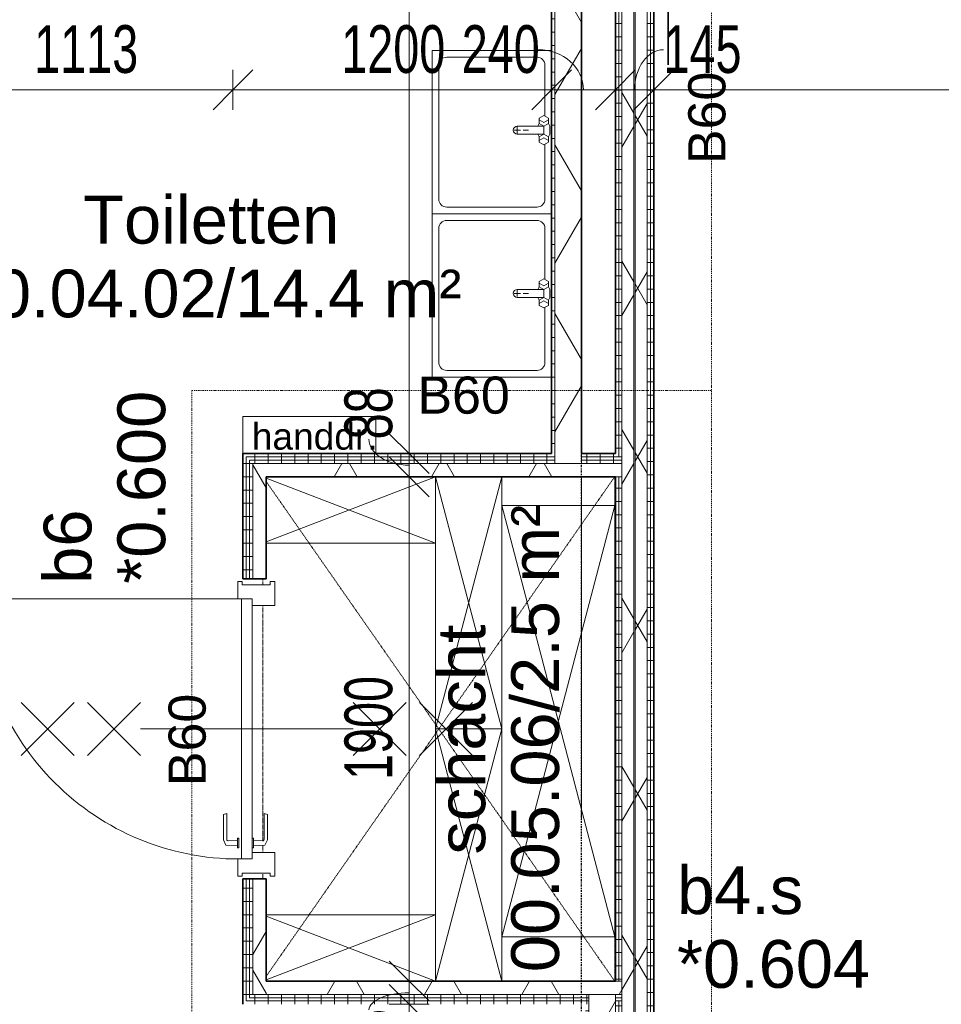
# Model space of a CAD drawing. Header units: millimetres. Extents: x -80560 to 110805, y -11020 to 52719.
# Tile 97 of 152: x 59779 to 63250, y 40800 to 44510. Entities that reach past the tile are written whole.
import ezdxf

# ---------------------------------------------------------------- set-up
doc = ezdxf.new("R2010")
doc.units = ezdxf.units.MM
for name, pattern in [('CENTER2', [20, 8, -4, 4, -4]), ('DASHDOT2', [8, 4, -2, 0, -2]), ('Overhead', [3.96875, 2.38125, -1.5875])]:
    doc.linetypes.add(name, pattern=pattern)
for name, color, linetype, lineweight in [('A-ANNO-DIMS', 211, 'Continuous', 9), ('A-ANNO-DIMS-100', 211, 'Continuous', 9), ('A-ANNO-NOTE', 131, 'Continuous', 18), ('A-AREA-IDEN', 2, 'Continuous', 9), ('A-DETL', 90, 'Continuous', 18), ('A-DETL-GENF', 92, 'Continuous', 18), ('A-DETL-THIN', 151, 'Continuous', 18), ('A-DOOR', 31, 'Continuous', 18), ('A-GLAZ', 151, 'Continuous', 18), ('A-GLAZ-IDEN', 152, 'Continuous', 18), ('A-WALL', 113, 'Continuous', 35), ('A-WALL-PATT', 111, 'Continuous', 35), ('G-ANNO-TEXT', 231, 'Continuous', 9), ('I-WALL', 2, 'Continuous', 18), ('P-SANR-FIXT', 6, 'Continuous', 18), ('S-GRID', 1, 'Continuous', 9)]:
    doc.layers.add(name, color=color, linetype=linetype, lineweight=lineweight)
doc.styles.add('Arial', font='arial.ttf', dxfattribs={"height": 180})
doc.styles.add('Arial_1', font='arial.ttf', dxfattribs={"height": 140})
doc.styles.add('Arial_2', font='arial.ttf', dxfattribs={"height": 100})
doc.styles.add('Arial_6', font='arial.ttf', dxfattribs={"width": 0.7, "height": 180})
doc.dimstyles.new('n3o_1_8', dxfattribs={"dimscale": 304.8, "dimtxt": 183.646692, "dimasz": 0.492126, "dimexe": 0.246063, "dimexo": 0.0625, "dimgap": 0.032808, "dimtad": 1, "dimdec": 0, "dimdsep": 46, "dimtxsty": 'Arial_6', "dimblk1": 'OBLIQUE', "dimblk2": 'OBLIQUE', "dimsah": 1, "dimcen": 0.09, "dimdle": 0.246063, "dimazin": 0, "dimtfac": 1, "dimtdec": 4, "dimtix": 1, "dimtmove": 0, "dimatfit": 3, "dimfxl": 0.246063, "dimfxlon": 1, "dimtvp": 1, "dimtolj": 1, "dimtzin": 0, "dimarcsym": 2})
doc.dimstyles.new('n3o_1_8_1', dxfattribs={"dimscale": 304.8, "dimtxt": 183.646692, "dimasz": 0.492126, "dimexe": 0.246063, "dimexo": 0.0625, "dimgap": 0.032808, "dimtad": 1, "dimdec": 0, "dimdsep": 46, "dimtxsty": 'Arial_6', "dimblk1": 'OBLIQUE', "dimblk2": 'OBLIQUE', "dimsah": 1, "dimcen": 0.09, "dimdle": 0.246063, "dimazin": 0, "dimtfac": 1, "dimtdec": 4, "dimtix": 1, "dimtmove": 2, "dimatfit": 3, "dimfxl": 0.246063, "dimfxlon": 1, "dimtvp": 1, "dimtolj": 1, "dimtzin": 0, "dimarcsym": 2})
doc.dimstyles.new('n3o_1_8_2', dxfattribs={"dimscale": 304.8, "dimtxt": 183.646692, "dimasz": 0.492126, "dimexe": 0.246063, "dimexo": 0.0625, "dimgap": 0.032808, "dimtad": 1, "dimdec": 0, "dimdsep": 46, "dimtxsty": 'Arial_6', "dimblk1": 'OBLIQUE', "dimblk2": 'OBLIQUE', "dimsah": 1, "dimcen": 0.09, "dimdle": 0.246063, "dimazin": 0, "dimtfac": 1, "dimtdec": 4, "dimtix": 1, "dimtmove": 1, "dimatfit": 3, "dimfxl": 0.246063, "dimfxlon": 1, "dimtvp": 1, "dimtolj": 1, "dimtzin": 0, "dimarcsym": 2})
pattern_1 = [(3e-13, (62022.32, 43794.75), (-2e-13, 50), [])]
pattern_2 = [(60, (24894.82, 0), (-274.963, 158.75), []), (120, (24894.82, 0), (-274.963, -158.75), [])]
pattern_3 = [(270, (61364.82, 42875), (50, 2e-13), [])]
pattern_4 = [(90, (61364.82, 40800), (-50, -2e-13), [])]
pattern_5 = [(2e-13, (60619.82, 41837.5), (-2e-13, 50), [])]

# ---------------------------------------------------------------- blocks, each defined once
blk = doc.blocks.new('74_n3o_fonteintje_450x600 - std-V114-DO_00 begane grond')
at = {"layer": 'P-SANR-FIXT'}
for p, q in [((-300, 0), (-300, -450)), ((315, -450), (315, 0)), ((-300, -450), (315, -450))]:
    blk.add_line(p, q, dxfattribs=at)
blk = doc.blocks.new('53_wastafel_450X600 - std-V115-DO_00 begane grond')
at = {"layer": 'P-SANR-FIXT'}
for p, q in [((-300, -450), (-300, 0)), ((-52.4, -25), (-245, -25)), ((-45, -12.2), (-55, -29.5)), ((-55, -29.5), (-45, -46.8)), ((-25, -12.2), (-45, -12.2)), ((-28.4, -29.5), (-38.4, -12.2)), ((-38.4, -46.8), (-28.4, -29.5)), ((-25, -12.2), (-15, -7.2)), ((-15, -29.5), (-25, -12.2)), ((-25, -46.8), (-15, -29.5)), ((-15, -7.2), (15, -7.2)), ((-15, -29.5), (-15, -129.5)), ((15, -29.5), (-15, -29.5)), ((15, -7.2), (25, -12.2)), ((15, -29.5), (25, -12.2)), ((25, -46.8), (15, -29.5)), ((15, -129.5), (15, -29.5)), ((25, -12.2), (45, -12.2)), ((28.4, -29.5), (38.4, -12.2)), ((38.4, -46.8), (28.4, -29.5)), ((45, -12.2), (55, -29.5)), ((55, -29.5), (45, -46.8)), ((260, -25), (52.4, -25)), ((315, 0), (315, -450)), ((-275, -55), (-275, -395)), ((-45, -46.8), (-25, -46.8)), ((-25, -46.8), (-15, -51.8)), ((25, -46.8), (15, -51.8)), ((45, -46.8), (25, -46.8)), ((290, -395), (290, -55)), ((0, -107.5), (0, -87.5)), ((12, -129.5), (-12, -129.5)), ((0, -141.5), (0, -117.5)), ((-245, -425), (260, -425)), ((315, -450), (-300, -450))]:
    blk.add_line(p, q, dxfattribs=at)
for centre, radius, start, end in [((-245, -55), 30, 90, 180), ((260, -55), 30, 0, 90), ((0, -129.5), 15, 180, 0), ((-245, -395), 30, 180, 270), ((260, -395), 30, 270, 360)]:
    blk.add_arc(centre, radius, start, end, dxfattribs=at)
blk = doc.blocks.new('32_n3o_deur_enkel - 90x139_25_K_980_2410x1114_60-32487466-DO_00 begane grond')
at = {"layer": 'A-GLAZ'}
for p, q in [((-490, 63.25), (-555, 63.25)), ((-555, 63.25), (-555, 46.25)), ((-555, 46.25), (-543, 46.25)), ((-543, 46.25), (-543, -58.75)), ((-490, 49.25), (-490, 63.25)), ((555, 63.25), (490, 63.25)), ((490, 63.25), (490, 49.25)), ((543, -58.75), (543, 46.25)), ((543, 46.25), (555, 46.25)), ((555, 46.25), (555, 63.25)), ((-465, -75.75), (-465, 9.25)), ((465, 9.25), (465, -75.75)), ((-543, -58.75), (-555, -58.75)), ((-555, -58.75), (-555, -75.75)), ((555, -58.75), (543, -58.75)), ((555, -75.75), (555, -58.75)), ((-555, -75.75), (-465, -75.75)), ((465, -75.75), (555, -75.75))]:
    blk.add_line(p, q, dxfattribs=at)
blk = doc.blocks.new('30_n3o_deur_dicht - 40mm_draai_60min_LS-33473210-DO_00 begane grond')
at = {"layer": 'A-DOOR'}
for p, q in [((0, 40), (-980, 40)), ((-980, 40), (-980, 0)), ((0, 0), (0, 40)), ((-980, 0), (0, 0))]:
    blk.add_line(p, q, dxfattribs=at)
blk = doc.blocks.new('30_n3o_beslag_deurkruk_met_schild - std-V111-DO_00 begane grond')
at = {"layer": 'A-DOOR'}
for p, q in [((-18.5, 0), (-18.5, -5)), ((18.5, -5), (18.5, 0)), ((-18.5, -5), (18.5, -5)), ((-7.8, -48.4), (-10, -5)), ((10, -5), (8.3, -39.7)), ((12.7, -58), (-7.8, -48.4)), ((108, -58), (12.7, -58)), ((13.3, -45), (111, -45)), ((111, -45), (108, -58))]:
    blk.add_line(p, q, dxfattribs=at)
at = {"layer": 'A-DOOR', "flags": 128}
blk.add_lwpolyline([(8.3, -39.7), (8.6, -41.7), (9.6, -43.4), (11.3, -44.6), (13.3, -45)], dxfattribs=at)
blk = doc.blocks.new('30_n3o_beslag_deurkruk_met_schild - std-V112-DO_00 begane grond')
at = {"layer": 'A-DOOR'}
for p, q in [((-10, 5), (-7.8, 48.4)), ((-7.8, 48.4), (12.7, 58)), ((8.3, 39.7), (10, 5)), ((12.7, 58), (108, 58)), ((111, 45), (13.3, 45)), ((108, 58), (111, 45)), ((18.5, 5), (-18.5, 5)), ((-18.5, 5), (-18.5, 0)), ((18.5, 0), (18.5, 5)), ((-18.5, 0), (18.5, 0))]:
    blk.add_line(p, q, dxfattribs=at)
at = {"layer": 'A-DOOR', "flags": 128}
blk.add_lwpolyline([(13.3, 45), (11.3, 44.6), (9.6, 43.4), (8.6, 41.7), (8.3, 39.7)], dxfattribs=at)
blk = doc.blocks.new('00_n3o_symbool_swingangle - std-33372938-DO_00 begane grond')
at = {"layer": 'A-DOOR'}
blk.add_line((-415, -10), (-415, -990), dxfattribs=at)
blk.add_arc((-415, -10), 980, 270, 0, dxfattribs=at)
blk = doc.blocks.new('01_n3o_symbool_lijn_met_tekst - brandwerend_B60-32162748-DO_00 begane grond')
at = {"layer": 'A-DETL-GENF', "color": 3, "linetype": 'DASHDOT2'}
blk.add_line((0, 0), (1957.3, 0), dxfattribs=at)
blk = doc.blocks.new('01_n3o_symbool_lijn_met_tekst - brandwerend_B60-32752031-DO_00 begane grond')
at = {"layer": 'A-DETL-GENF', "color": 3, "linetype": 'DASHDOT2'}
blk.add_line((0, 0), (7238.8, 0), dxfattribs=at)
blk = doc.blocks.new('01_n3o_symbool_lijn_met_tekst - brandwerend_B60-31177811-DO_00 begane grond')
at = {"layer": 'A-DETL-GENF', "color": 3, "linetype": 'DASHDOT2'}
blk.add_line((0, 0), (2551.3, 0), dxfattribs=at)
blk = doc.blocks.new('DIMBLOCK92-DO_00 begane grond')
at = {"layer": 'A-ANNO-DIMS-100'}
for p, q in [((59469.8, 44245.4), (59544.8, 44320.4)), ((59469.8, 44320.4), (59469.8, 44170.4)), ((59469.8, 44245.4), (59469.8, 44320.4)), ((60582.3, 44245.4), (60657.3, 44320.4)), ((60582.3, 44320.4), (60582.3, 44170.4)), ((60582.3, 44245.4), (60582.3, 44320.4)), ((59469.8, 44245.4), (59394.8, 44170.4)), ((59469.8, 44245.4), (60582.3, 44245.4)), ((60582.3, 44245.4), (60507.3, 44170.4))]:
    blk.add_line(p, q, dxfattribs=at)
at = {"layer": 'A-ANNO-DIMS-100', "color": 0, "insert": (59833.9, 44489.1), "char_height": 180, "width": 461.094, "attachment_point": 1, "line_spacing_factor": 0.941778, "style": 'Arial_6'}
blk.add_mtext('1113', dxfattribs=at)
blk = doc.blocks.new('_Oblique')
at = {"color": 0, "linetype": 'ByBlock', "lineweight": -2}
blk.add_line((-0.5, -0.5), (0.5, 0.5), dxfattribs=at)
blk = doc.blocks.new('DIMBLOCK93-DO_00 begane grond')
at = {"layer": 'A-ANNO-DIMS-100'}
for p, q in [((60582.3, 44245.4), (60657.3, 44320.4)), ((60582.3, 44320.4), (60582.3, 44170.4)), ((60582.3, 44245.4), (60582.3, 44320.4)), ((61782.3, 44245.4), (61857.3, 44320.4)), ((61782.3, 44320.4), (61782.3, 44170.4)), ((61782.3, 44245.4), (61782.3, 44320.4)), ((60582.3, 44245.4), (60507.3, 44170.4)), ((60582.3, 44245.4), (61782.3, 44245.4)), ((61782.3, 44245.4), (61707.3, 44170.4))]:
    blk.add_line(p, q, dxfattribs=at)
at = {"layer": 'A-ANNO-DIMS-100', "color": 0, "insert": (60990.2, 44489.1), "char_height": 180, "width": 461.094, "attachment_point": 1, "line_spacing_factor": 0.941778, "style": 'Arial_6'}
blk.add_mtext('1200', dxfattribs=at)
blk = doc.blocks.new('DIMBLOCK94-DO_00 begane grond')
at = {"layer": 'A-ANNO-DIMS-100'}
for p, q in [((61782.3, 44245.4), (61857.3, 44320.4)), ((61782.3, 44320.4), (61782.3, 44170.4)), ((61782.3, 44245.4), (61782.3, 44320.4)), ((62022.3, 44245.4), (62097.3, 44320.4)), ((62022.3, 44320.4), (62022.3, 44170.4)), ((62022.3, 44245.4), (62022.3, 44320.4)), ((61782.3, 44245.4), (61707.3, 44170.4)), ((61782.3, 44245.4), (62022.3, 44245.4)), ((62022.3, 44245.4), (61947.3, 44170.4))]:
    blk.add_line(p, q, dxfattribs=at)
blk.add_ellipse((61732.1, 44245.4), major_axis=(170.2, 0), ratio=0.888731, start_param=0, end_param=1.570796, dxfattribs=at)
at = {"layer": 'A-ANNO-DIMS-100', "color": 0, "insert": (61443.9, 44489.1), "char_height": 180, "width": 345.821, "attachment_point": 1, "line_spacing_factor": 0.941778, "style": 'Arial_6'}
blk.add_mtext('240', dxfattribs=at)
blk = doc.blocks.new('DIMBLOCK95-DO_00 begane grond')
at = {"layer": 'A-ANNO-DIMS-100'}
for p, q in [((62022.3, 44245.4), (62097.3, 44320.4)), ((62022.3, 44320.4), (62022.3, 44170.4)), ((62022.3, 44245.4), (62022.3, 44320.4)), ((62167.3, 44245.4), (62242.3, 44320.4)), ((62167.3, 44320.4), (62167.3, 44170.4)), ((62167.3, 44245.4), (62167.3, 44320.4)), ((62022.3, 44245.4), (61947.3, 44170.4)), ((62022.3, 44245.4), (62167.3, 44245.4)), ((62167.3, 44245.4), (62092.3, 44170.4))]:
    blk.add_line(p, q, dxfattribs=at)
blk.add_ellipse((62203.8, 44245.4), major_axis=(0, 151.3), ratio=0.720486, start_param=0, end_param=1.570796, dxfattribs=at)
at = {"layer": 'A-ANNO-DIMS-100', "color": 0, "insert": (62203.8, 44489.1), "char_height": 180, "width": 345.821, "attachment_point": 1, "line_spacing_factor": 0.941778, "style": 'Arial_6'}
blk.add_mtext('145', dxfattribs=at)
blk = doc.blocks.new('DIMBLOCK96-DO_00 begane grond')
at = {"layer": 'A-ANNO-DIMS-100'}
for p, q in [((62167.3, 44245.4), (62242.3, 44320.4)), ((62167.3, 44320.4), (62167.3, 44170.4)), ((62167.3, 44245.4), (62167.3, 44320.4)), ((66644.8, 44245.4), (66719.8, 44320.4)), ((66644.8, 44320.4), (66644.8, 44170.4)), ((66644.8, 44245.4), (66644.8, 44320.4)), ((62167.3, 44245.4), (62092.3, 44170.4)), ((62167.3, 44245.4), (66644.8, 44245.4)), ((66644.8, 44245.4), (66569.8, 44170.4))]:
    blk.add_line(p, q, dxfattribs=at)
at = {"layer": 'A-ANNO-DIMS-100', "color": 0, "insert": (63830.4, 44489.1), "char_height": 180, "width": 461.094, "attachment_point": 1, "line_spacing_factor": 0.941778, "style": 'Arial_6'}
blk.add_mtext('4478', dxfattribs=at)
blk = doc.blocks.new('DIMBLOCK191-DO_00 begane grond')
at = {"layer": 'A-ANNO-DIMS-100'}
for p, q in [((61245.8, 47550), (61170.8, 47625)), ((61245.8, 47625), (61245.8, 42875)), ((61320.8, 47550), (61170.8, 47550)), ((61245.8, 47550), (61320.8, 47475)), ((61245.8, 47550), (61320.8, 47550)), ((61245.8, 42875), (61170.8, 42950)), ((61320.8, 42875), (61170.8, 42875)), ((61245.8, 42875), (61320.8, 42800)), ((61245.8, 42875), (61320.8, 42875))]:
    blk.add_line(p, q, dxfattribs=at)
at = {"layer": 'A-ANNO-DIMS-100', "color": 0, "insert": (61002.1, 45020.4), "char_height": 180, "width": 461.094, "attachment_point": 1, "rotation": 90, "line_spacing_factor": 0.941778, "style": 'Arial_6'}
blk.add_mtext('4675', dxfattribs=at)
blk = doc.blocks.new('DIMBLOCK192-DO_00 begane grond')
at = {"layer": 'A-ANNO-DIMS-100'}
for p, q in [((61245.8, 42875), (61170.8, 42950)), ((61320.8, 42875), (61170.8, 42875)), ((61245.8, 42787.5), (61170.8, 42862.5)), ((61245.8, 42875), (61245.8, 42787.5)), ((61245.8, 42875), (61320.8, 42800)), ((61245.8, 42875), (61320.8, 42875)), ((61320.8, 42787.5), (61170.8, 42787.5)), ((61245.8, 42787.5), (61320.8, 42712.5)), ((61245.8, 42787.5), (61320.8, 42787.5))]:
    blk.add_line(p, q, dxfattribs=at)
blk.add_ellipse((61245.8, 42928.7), major_axis=(151.3, 0), ratio=0.644178, start_param=3.141593, end_param=4.712389, dxfattribs=at)
at = {"layer": 'A-ANNO-DIMS-100', "color": 0, "insert": (61002.1, 42928.7), "char_height": 180, "width": 230.547, "attachment_point": 1, "rotation": 90, "line_spacing_factor": 0.941778, "style": 'Arial_6'}
blk.add_mtext('88', dxfattribs=at)
blk = doc.blocks.new('DIMBLOCK193-DO_00 begane grond')
at = {"layer": 'A-ANNO-DIMS-100'}
for p, q in [((61245.8, 42787.5), (61170.8, 42862.5)), ((61320.8, 42787.5), (61170.8, 42787.5)), ((61245.8, 42787.5), (61245.8, 40887.5)), ((61245.8, 42787.5), (61320.8, 42712.5)), ((61245.8, 42787.5), (61320.8, 42787.5)), ((61245.8, 40887.5), (61170.8, 40962.5)), ((61320.8, 40887.5), (61170.8, 40887.5)), ((61245.8, 40887.5), (61320.8, 40812.5)), ((61245.8, 40887.5), (61320.8, 40887.5))]:
    blk.add_line(p, q, dxfattribs=at)
at = {"layer": 'A-ANNO-DIMS-100', "color": 0, "insert": (61002.1, 41645.4), "char_height": 180, "width": 461.094, "attachment_point": 1, "rotation": 90, "line_spacing_factor": 0.941778, "style": 'Arial_6'}
blk.add_mtext('1900', dxfattribs=at)
blk = doc.blocks.new('DIMBLOCK194-DO_00 begane grond')
at = {"layer": 'A-ANNO-DIMS-100'}
for p, q in [((61245.8, 40887.5), (61170.8, 40962.5)), ((61320.8, 40887.5), (61170.8, 40887.5)), ((61245.8, 40887.5), (61245.8, 40800)), ((61245.8, 40887.5), (61320.8, 40812.5)), ((61245.8, 40887.5), (61320.8, 40887.5)), ((61245.8, 40800), (61170.8, 40875)), ((61320.8, 40800), (61170.8, 40800)), ((61245.8, 40800), (61320.8, 40725)), ((61245.8, 40800), (61320.8, 40800))]:
    blk.add_line(p, q, dxfattribs=at)
blk.add_ellipse((61245.8, 40778.6), major_axis=(151.3, 0), ratio=0.430654, start_param=1.570796, end_param=3.141593, dxfattribs=at)
at = {"layer": 'A-ANNO-DIMS-100', "color": 0, "insert": (61002.1, 40586.5), "char_height": 180, "width": 230.547, "attachment_point": 1, "rotation": 90, "line_spacing_factor": 0.941778, "style": 'Arial_6'}
blk.add_mtext('88', dxfattribs=at)
blk = doc.blocks.new('DIMBLOCK195-DO_00 begane grond')
at = {"layer": 'A-ANNO-DIMS-100'}
for p, q in [((61245.8, 40800), (61170.8, 40875)), ((61320.8, 40800), (61170.8, 40800)), ((61245.8, 40800), (61245.8, 39750)), ((61245.8, 40800), (61320.8, 40725)), ((61245.8, 40800), (61320.8, 40800)), ((61245.8, 39750), (61170.8, 39825)), ((61320.8, 39750), (61170.8, 39750)), ((61245.8, 39750), (61320.8, 39675)), ((61245.8, 39750), (61320.8, 39750))]:
    blk.add_line(p, q, dxfattribs=at)
at = {"layer": 'A-ANNO-DIMS-100', "color": 0, "insert": (61002.1, 40082.9), "char_height": 180, "width": 461.094, "attachment_point": 1, "rotation": 90, "line_spacing_factor": 0.941778, "style": 'Arial_6'}
blk.add_mtext('1050', dxfattribs=at)

msp = doc.modelspace()

# ---------------------------------------------------------------- hatches: boundary and pattern name
at = {"layer": 'A-WALL-PATT', "lineweight": 18}
h = msp.add_hatch(dxfattribs=at)
h.set_pattern_fill('FP_36', color=256, angle=90, style=0, pattern_type=2)
h.set_pattern_definition(pattern_1)
h.paths.add_polyline_path([(62034.8, 39750), (62034.8, 40812.5), (62022.3, 40812.5), (62022.3, 39750)], flags=0)
h.paths.add_polyline_path([(62034.8, 40887.5), (62034.8, 42787.5), (62022.3, 42787.5), (62022.3, 40887.5)], flags=0)
h.paths.add_polyline_path([(62034.8, 42862.5), (62034.8, 47839.5), (62022.3, 47839.5), (62022.3, 42862.5)], flags=0)
h = msp.add_hatch(dxfattribs=at)
h.set_pattern_fill('FP_36', color=256, angle=90, style=0, pattern_type=2)
h.set_pattern_definition(pattern_1)
h.paths.add_polyline_path([(62034.8, 39750), (62047.3, 39750), (62047.3, 40812.5), (62034.8, 40812.5), (62034.8, 39916)], flags=0)
h.paths.add_polyline_path([(62047.3, 40887.5), (62047.3, 42787.5), (62034.8, 42787.5), (62034.8, 40887.5)], flags=0)
h.paths.add_polyline_path([(62047.3, 42862.5), (62047.3, 47839.5), (62034.8, 47839.5), (62034.8, 42862.5)], flags=0)
h = msp.add_hatch(dxfattribs=at)
h.set_pattern_fill('FP_2', color=256, style=0, pattern_type=2)
h.set_pattern_definition(pattern_2)
h.paths.add_polyline_path([(62092.3, 39750), (62092.3, 47839.5), (62047.3, 47839.5), (62047.3, 39750)], flags=0)
h = msp.add_hatch(dxfattribs=at)
h.set_pattern_fill('FP_2', color=256, style=0, pattern_type=2)
h.set_pattern_definition(pattern_2)
h.paths.add_polyline_path([(62142.3, 39750), (62142.3, 47839.5), (62097.3, 47839.5), (62097.3, 39750)], flags=0)
h = msp.add_hatch(dxfattribs=at)
h.set_pattern_fill('FP_36', color=256, angle=90, style=0, pattern_type=2)
h.set_pattern_definition(pattern_1)
h.paths.add_polyline_path([(62145.9, 39750), (62154.8, 39750), (62154.8, 47562.5), (62142.3, 47562.5), (62142.3, 39750)], flags=0)
h.paths.add_polyline_path([(62154.8, 47662.5), (62154.8, 47839.5), (62142.3, 47839.5), (62142.3, 47662.5)], flags=0)
h = msp.add_hatch(dxfattribs=at)
h.set_pattern_fill('FP_36', color=256, angle=90, style=0, pattern_type=2)
h.set_pattern_definition(pattern_1)
h.paths.add_polyline_path([(62154.8, 39750), (62167.3, 39750), (62167.3, 47562.5), (62154.8, 47562.5), (62154.8, 39916)], flags=0)
h.paths.add_polyline_path([(62167.3, 47662.5), (62167.3, 47839.5), (62154.8, 47839.5), (62154.8, 47662.5)], flags=0)
h = msp.add_hatch(dxfattribs=at)
h.set_pattern_fill('FP_94', color=256, angle=90, style=0, pattern_type=2)
h.set_pattern_definition([(360, (61782.32, 45212.5), (2e-13, 50), [])])
h.paths.add_polyline_path([(61782.3, 42875), (61794.8, 42875), (61794.8, 47550), (61782.3, 47550), (61782.3, 42915.4)], flags=0)
h = msp.add_hatch(dxfattribs=at)
h.set_pattern_fill('FP_2', color=256, style=0, pattern_type=2)
h.set_pattern_definition(pattern_2)
h.paths.add_polyline_path([(61794.8, 42837.5), (61894.8, 42837.5), (61894.8, 47550), (61794.8, 47550), (61794.8, 42850)], flags=0)
h = msp.add_hatch(dxfattribs=at)
h.set_pattern_fill('FP_114', color=256, angle=90, style=0, pattern_type=2)
h.set_pattern_definition(pattern_5)
h.paths.add_polyline_path([(60632.3, 40800), (60632.3, 41272.5), (60619.8, 41272.5), (60619.8, 40800)], flags=0)
h.paths.add_polyline_path([(60619.8, 42402.5), (60632.3, 42402.5), (60632.3, 42875), (60619.8, 42875)], flags=0)
h = msp.add_hatch(dxfattribs=at)
h.set_pattern_fill('FP_91', color=256, angle=-270, style=0, pattern_type=2)
h.set_pattern_definition(pattern_3)
h.paths.add_polyline_path([(60707.3, 42862.5), (61794.8, 42862.5), (61794.8, 42875), (60632.3, 42875), (60632.3, 42862.5), (60677.6, 42862.5)], flags=0)
h.paths.add_polyline_path([(62022.3, 42862.5), (62022.3, 42875), (61894.8, 42875), (61894.8, 42862.5)], flags=0)
h = msp.add_hatch(dxfattribs=at)
h.set_pattern_fill('FP_114', color=256, angle=90, style=0, pattern_type=2)
h.set_pattern_definition(pattern_5)
h.paths.add_polyline_path([(60644.8, 40812.5), (60644.8, 41272.5), (60632.3, 41272.5), (60632.3, 40812.5)], flags=0)
h.paths.add_polyline_path([(60632.3, 42402.5), (60644.8, 42402.5), (60644.8, 42862.5), (60632.3, 42862.5)], flags=0)
h = msp.add_hatch(dxfattribs=at)
h.set_pattern_fill('FP_91', color=256, angle=-270, style=0, pattern_type=2)
h.set_pattern_definition(pattern_3)
h.paths.add_polyline_path([(61894.8, 42850), (62047.3, 42850), (62047.3, 42862.5), (61894.8, 42862.5)], flags=0)
h.paths.add_polyline_path([(60707.3, 42850), (61794.8, 42850), (61794.8, 42862.5), (60644.8, 42862.5), (60644.8, 42850), (60677.6, 42850)], flags=0)
h = msp.add_hatch(dxfattribs=at)
h.set_pattern_fill('FP_114', color=256, angle=90, style=0, pattern_type=2)
h.set_pattern_definition(pattern_5)
h.paths.add_polyline_path([(60657.3, 40825), (60657.3, 41272.5), (60644.8, 41272.5), (60644.8, 40825)], flags=0)
h.paths.add_polyline_path([(60644.8, 42402.5), (60657.3, 42402.5), (60657.3, 42850), (60644.8, 42850)], flags=0)
h = msp.add_hatch(dxfattribs=at)
h.set_pattern_fill('FP_91', color=256, angle=-270, style=0, pattern_type=2)
h.set_pattern_definition(pattern_3)
h.paths.add_polyline_path([(62022.3, 42837.5), (62047.3, 42837.5), (62047.3, 42850), (61894.8, 42850), (61894.8, 42837.5)], flags=0)
h.paths.add_polyline_path([(60657.3, 42837.5), (61794.8, 42837.5), (61794.8, 42850), (60657.3, 42850)], flags=0)
h = msp.add_hatch(dxfattribs=at)
h.set_pattern_fill('FP_2', color=256, style=0, pattern_type=2)
h.set_pattern_definition(pattern_2)
h.paths.add_polyline_path([(60657.3, 40837.5), (60707.3, 40837.5), (60707.3, 41272.5), (60657.3, 41272.5)], flags=0)
h.paths.add_polyline_path([(60707.3, 42402.5), (60707.3, 42837.5), (60657.3, 42837.5), (60657.3, 42402.5), (60677.6, 42402.5)], flags=0)
h = msp.add_hatch(dxfattribs=at)
h.set_pattern_fill('FP_2', color=256, style=0, pattern_type=2)
h.set_pattern_definition(pattern_2)
h.paths.add_polyline_path([(62034.8, 42787.5), (62047.3, 42787.5), (62047.3, 42837.5), (60707.3, 42837.5), (60707.3, 42787.5), (62022.3, 42787.5)], flags=0)
h = msp.add_hatch(dxfattribs=at)
h.set_pattern_fill('FP_2', color=256, style=0, pattern_type=2)
h.set_pattern_definition(pattern_2)
h.paths.add_polyline_path([(62022.3, 40837.5), (62047.3, 40837.5), (62047.3, 40887.5), (60707.3, 40887.5), (60707.3, 40837.5), (61922.3, 40837.5)], flags=0)
h = msp.add_hatch(dxfattribs=at)
h.set_pattern_fill('FP_93', color=256, angle=90, style=0, pattern_type=2)
h.set_pattern_definition(pattern_4)
h.paths.add_polyline_path([(61922.3, 40800), (61922.3, 40812.5), (60632.3, 40812.5), (60632.3, 40800), (61909.8, 40800)], flags=0)
h = msp.add_hatch(dxfattribs=at)
h.set_pattern_fill('FP_93', color=256, angle=90, style=0, pattern_type=2)
h.set_pattern_definition(pattern_4)
h.paths.add_polyline_path([(62047.3, 40812.5), (62047.3, 40825), (62022.3, 40825), (62022.3, 40812.5), (62034.8, 40812.5)], flags=0)
h.paths.add_polyline_path([(61852.3, 40812.5), (61922.3, 40812.5), (61922.3, 40825), (60644.8, 40825), (60644.8, 40812.5), (61264.9, 40812.5)], flags=0)
h = msp.add_hatch(dxfattribs=at)
h.set_pattern_fill('FP_93', color=256, angle=90, style=0, pattern_type=2)
h.set_pattern_definition(pattern_4)
h.paths.add_polyline_path([(60657.3, 40825), (61922.3, 40825), (61922.3, 40837.5), (60657.3, 40837.5)], flags=0)
h.paths.add_polyline_path([(62047.3, 40825), (62047.3, 40837.5), (62022.3, 40837.5), (62022.3, 40825)], flags=0)
h = msp.add_hatch(dxfattribs=at)
h.set_pattern_fill('FP_2', color=256, style=0, pattern_type=2)
h.set_pattern_definition(pattern_2)
h.paths.add_polyline_path([(61922.3, 39737.5), (62022.3, 39737.5), (62022.3, 40837.5), (61922.3, 40837.5), (61922.3, 39750)], flags=0)
h = msp.add_hatch(dxfattribs=at)
h.set_pattern_fill('FP_265', color=256, angle=90, style=0, pattern_type=2)
h.set_pattern_definition([(360, (61909.82, 40275), (2e-13, 50), [])])
h.paths.add_polyline_path([(61909.8, 39750), (61922.3, 39750), (61922.3, 40800), (61909.8, 40800), (61909.8, 39916)], flags=0)

# ---------------------------------------------------------------- linework, layer by layer
at = {"layer": 'A-ANNO-NOTE', "lineweight": 9}
for p, q in [((59784.3, 41737.5), (59984.3, 41937.5)), ((59784.3, 41937.5), (59984.3, 41737.5)), ((60034.3, 41737.5), (60234.3, 41937.5)), ((60034.3, 41937.5), (60234.3, 41737.5)), ((61234.3, 41737.5), (61034.3, 41937.5)), ((61234.3, 41937.5), (61034.3, 41737.5)), ((61484.3, 41737.5), (61284.3, 41937.5)), ((61484.3, 41937.5), (61284.3, 41737.5)), ((61034.3, 41837.5), (60234.3, 41837.5))]:
    msp.add_line(p, q, dxfattribs=at)
at = {"layer": 'A-DETL', "lineweight": 35}
msp.add_line((62221, 44839.6), (62221, 44339.6), dxfattribs=at)
at = {"layer": 'A-DETL'}
for p, q in [((60619.8, 43015), (61119.8, 43015)), ((60619.8, 42875), (60619.8, 43015)), ((61119.8, 43015), (61119.8, 42875)), ((61119.8, 42875), (60619.8, 42875)), ((61344.8, 42787.5), (60707.3, 42542.3)), ((60707.3, 42782.7), (61344.8, 42537.5)), ((61344.8, 41837.5), (61344.8, 42787.5)), ((61594.8, 41837.5), (61344.8, 42787.5)), ((61594.8, 42787.5), (61344.8, 41837.5)), ((61344.8, 42787.5), (61344.8, 42537.5)), ((61594.8, 42787.5), (61594.8, 41837.5)), ((62019.8, 42678.8), (61594.8, 41053.8)), ((61594.8, 42678.8), (62019.8, 41053.8)), ((61594.8, 41053.8), (61594.8, 42678.8)), ((61594.8, 42678.8), (62019.8, 42678.8)), ((62019.8, 42678.8), (62019.8, 41053.8)), ((61344.8, 42537.5), (60707.3, 42537.5)), ((61344.8, 40887.5), (61344.8, 41837.5)), ((61344.8, 41837.5), (61594.8, 41837.5)), ((61594.8, 40887.5), (61344.8, 41837.5)), ((61594.8, 41837.5), (61344.8, 40887.5)), ((61594.8, 41837.5), (61344.8, 41837.5)), ((61594.8, 41837.5), (61594.8, 40887.5)), ((61344.8, 41137.5), (60707.3, 40892.3)), ((60707.3, 41137.5), (61344.8, 41137.5)), ((60707.3, 41132.7), (61344.8, 40887.5)), ((61344.8, 41137.5), (61344.8, 40887.5)), ((62019.8, 41053.8), (61594.8, 41053.8))]:
    msp.add_line(p, q, dxfattribs=at)
at = {"layer": 'A-DETL', "linetype": 'Overhead'}
for p, q in [((62019.8, 42787.5), (60707.3, 40905.4)), ((62019.8, 42787.5), (62019.8, 40887.5)), ((60707.3, 42769.6), (62019.8, 40887.5)), ((60694.8, 42380.5), (60694.8, 42402.5)), ((60694.8, 41415.9), (60694.8, 42302.5)), ((60694.8, 41372.5), (60694.8, 41399.3)), ((60694.8, 41272.5), (60694.8, 41294.5))]:
    msp.add_line(p, q, dxfattribs=at)
at = {"layer": 'A-DETL-THIN'}
msp.add_line((61894.8, 41500), (61894.8, 42787.5), dxfattribs=at)
at = {"layer": 'A-WALL', "lineweight": 18}
for p, q in [((62034.8, 47839.5), (62034.8, 42862.5)), ((62047.3, 47839.5), (62047.3, 42787.5)), ((62092.3, 47839.5), (62092.3, 39750)), ((62097.3, 47839.5), (62097.3, 39750)), ((62142.3, 47839.5), (62142.3, 39750)), ((62154.8, 47562.5), (62154.8, 39750)), ((61794.8, 47550), (61794.8, 42837.5)), ((61794.8, 42862.5), (60632.3, 42862.5)), ((60632.3, 42862.5), (60632.3, 42402.5)), ((61794.8, 42850), (60644.8, 42850)), ((60644.8, 42850), (60644.8, 42402.5)), ((61894.8, 42875), (61894.8, 42837.5)), ((62047.3, 42862.5), (61894.8, 42862.5)), ((62047.3, 42850), (61894.8, 42850)), ((62047.3, 42850), (62047.3, 39750)), ((62047.3, 42837.5), (60657.3, 42837.5)), ((60657.3, 42837.5), (60657.3, 42402.5)), ((62022.3, 42787.5), (62047.3, 42787.5)), ((62034.8, 42787.5), (62034.8, 40887.5)), ((60632.3, 41272.5), (60632.3, 40812.5)), ((60644.8, 41272.5), (60644.8, 40825)), ((60657.3, 41272.5), (60657.3, 40837.5)), ((62022.3, 40887.5), (62047.3, 40887.5)), ((61922.3, 40812.5), (60632.3, 40812.5)), ((61922.3, 40825), (60644.8, 40825)), ((62047.3, 40837.5), (60657.3, 40837.5)), ((61922.3, 40837.5), (61922.3, 39737.5)), ((62022.3, 40739.5), (62022.3, 40837.5)), ((62022.3, 40825), (62047.3, 40825)), ((62022.3, 40812.5), (62047.3, 40812.5)), ((62034.8, 40812.5), (62034.8, 39750))]:
    msp.add_line(p, q, dxfattribs=at)
at = {"layer": 'I-WALL', "lineweight": 35}
for p, q in [((62022.3, 47839.5), (62022.3, 42875)), ((61782.3, 47550), (61782.3, 42875)), ((61894.8, 42875), (61894.8, 47550)), ((62167.3, 39750), (62167.3, 47550)), ((61782.3, 42875), (60619.8, 42875)), ((60619.8, 42875), (60619.8, 42402.5)), ((62022.3, 42875), (61894.8, 42875)), ((60707.3, 42787.5), (62022.3, 42787.5)), ((60707.3, 42402.5), (60707.3, 42787.5)), ((62022.3, 42787.5), (62022.3, 40887.5)), ((60619.8, 42402.5), (60707.3, 42402.5)), ((60707.3, 41272.5), (60619.8, 41272.5)), ((60619.8, 41272.5), (60619.8, 40800)), ((60707.3, 40887.5), (60707.3, 41272.5)), ((62022.3, 40887.5), (60707.3, 40887.5))]:
    msp.add_line(p, q, dxfattribs=at)
at = {"layer": 'S-GRID', "linetype": 'CENTER2', "lineweight": 25}
msp.add_line((61894.8, 4383.3), (61894.8, 52119.1), dxfattribs=at)

# ---------------------------------------------------------------- block references
at = {"layer": 'A-DETL-GENF', "color": 3, "linetype": 'DASHDOT2', "rotation": 269.9999999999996}
for name, p in [('01_n3o_symbool_lijn_met_tekst - brandwerend_B60-32752031-DO_00 begane grond', (62384.8, 47800)), ('01_n3o_symbool_lijn_met_tekst - brandwerend_B60-31177811-DO_00 begane grond', (60427.5, 43112.5))]:
    msp.add_blockref(name, p, dxfattribs=at)
at = {"layer": 'A-DETL-GENF', "color": 3, "linetype": 'DASHDOT2'}
msp.add_blockref('01_n3o_symbool_lijn_met_tekst - brandwerend_B60-32162748-DO_00 begane grond', (60427.5, 43112.5), dxfattribs=at)
at = {"layer": 'A-DOOR'}
for name, p, rotation in [('00_n3o_symbool_swingangle - std-33372938-DO_00 begane grond', (60614.3, 41912.5), 269.9999999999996), ('30_n3o_deur_dicht - 40mm_draai_60min_LS-33473210-DO_00 begane grond', (60654.3, 42327.5), 89.99999999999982), ('30_n3o_beslag_deurkruk_met_schild - std-V112-DO_00 begane grond', (60604.3, 41407.5), 89.99999999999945), ('30_n3o_beslag_deurkruk_met_schild - std-V111-DO_00 begane grond', (60654.3, 41407.5), 89.99999999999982)]:
    msp.add_blockref(name, p, dxfattribs=dict(at, rotation=rotation))
at = {"layer": 'A-GLAZ', "rotation": 89.99999999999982}
msp.add_blockref('32_n3o_deur_enkel - 90x139_25_K_980_2410x1114_60-32487466-DO_00 begane grond', (60663.6, 41837.5), dxfattribs=at)
at = {"layer": 'P-SANR-FIXT', "rotation": 269.9999999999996}
for name, p in [('74_n3o_fonteintje_450x600 - std-V114-DO_00 begane grond', (61782.3, 44093.5)), ('53_wastafel_450X600 - std-V115-DO_00 begane grond', (61782.3, 44093.5)), ('74_n3o_fonteintje_450x600 - std-V114-DO_00 begane grond', (61782.3, 43478.5)), ('53_wastafel_450X600 - std-V115-DO_00 begane grond', (61782.3, 43478.5))]:
    msp.add_blockref(name, p, dxfattribs=at)

# ---------------------------------------------------------------- texts
at = {"layer": 'A-ANNO-NOTE', "color": 3, "linetype": 'DASHDOT2', "char_height": 140, "width": 408.861, "attachment_point": 1, "rotation": 90, "style": 'Arial_1'}
for insert in [(62296.8, 43965.8), (60339.5, 41622.1)]:
    msp.add_mtext('B60', dxfattribs=dict(at, insert=insert))
at = {"layer": 'A-ANNO-NOTE', "color": 3, "linetype": 'DASHDOT2', "insert": (61276.9, 43165.3), "char_height": 140, "width": 408.861, "attachment_point": 1, "style": 'Arial_1'}
msp.add_mtext('B60', dxfattribs=at)
at = {"layer": 'A-AREA-IDEN', "char_height": 180, "attachment_point": 1, "style": 'Arial'}
for s, insert, width in [('Toiletten', (60018.3, 43846.1), 1114.346), ('00.04.02/14.4 m²', (59542, 43568.3), 2260.759)]:
    msp.add_mtext(s, dxfattribs=dict(at, insert=insert, width=width))
at = {"layer": 'A-AREA-IDEN', "char_height": 180, "attachment_point": 1, "rotation": 90, "style": 'Arial'}
for s, insert, width in [('00.05.06/2.5 m²', (61630.1, 40921.1), 2092.404), ('schacht', (61352.3, 41364.3), 1026.16)]:
    msp.add_mtext(s, dxfattribs=dict(at, insert=insert, width=width))
at = {"layer": 'A-GLAZ-IDEN', "lineweight": 9, "char_height": 180, "attachment_point": 1, "rotation": 90, "style": 'Arial'}
for s, insert, width in [('*0.600', (60147.1, 42384.5), 865.822), ('b6', (59869.3, 42384.5), 336.709)]:
    msp.add_mtext(s, dxfattribs=dict(at, insert=insert, width=width))
at = {"layer": 'A-GLAZ-IDEN', "lineweight": 9, "char_height": 180, "attachment_point": 1, "style": 'Arial'}
for s, insert, width in [('b4.s', (62254.6, 41319.9), 561.181), ('*0.604', (62254.6, 41042.1), 865.822)]:
    msp.add_mtext(s, dxfattribs=dict(at, insert=insert, width=width))
at = {"layer": 'G-ANNO-TEXT', "color": 7, "insert": (60653.2, 42989.7), "char_height": 100, "width": 553.164, "attachment_point": 1, "style": 'Arial_2'}
msp.add_mtext('handdr.', dxfattribs=at)

# ---------------------------------------------------------------- dimensions: what is measured, and where the dimension line sits
at = {"layer": 'A-ANNO-DIMS'}
for base, p1, p2, override, picture, middle in [((61245.8, 42875), (61320.8, 47550), (61320.8, 42875), {"dimpost": '<>', "dimfxl": 4675}, 'DIMBLOCK191-DO_00 begane grond', (61143.9, 45212.5)), ((61245.8, 40887.5), (61320.8, 42787.5), (61320.8, 40887.5), {"dimpost": '<>', "dimfxl": 1900}, 'DIMBLOCK193-DO_00 begane grond', (61143.9, 41837.5)), ((61245.8, 39750), (61320.8, 40800), (61320.8, 39750), {"dimpost": '<>', "dimfxl": 1050}, 'DIMBLOCK195-DO_00 begane grond', (61143.9, 40275))]:
    dim = msp.add_linear_dim(base=base, p1=p1, p2=p2, angle=90, dimstyle='n3o_1_8', override=override, dxfattribs=at)
    dim.commit()
    dim.dimension.update_dxf_attribs({"geometry": picture, "text_midpoint": middle})
for base, p1, p2, override, picture, middle in [((60582.3189632, 44245.3836204), (59469.8189632, 44320.3836204), (60582.3189632, 44320.3836204), {"dimpost": '<>', "dimfxl": 1112.5}, 'DIMBLOCK92-DO_00 begane grond', (60026.0689632, 44347.3481503)), ((61782.3, 44245.4), (60582.3, 44320.4), (61782.3, 44320.4), {"dimpost": '<>', "dimfxl": 1200}, 'DIMBLOCK93-DO_00 begane grond', (61182.3, 44347.3))]:
    dim = msp.add_linear_dim(base=base, p1=p1, p2=p2, dimstyle='n3o_1_8', override=override, dxfattribs=at)
    dim.commit()
    dim.dimension.update_dxf_attribs({"geometry": picture, "text_midpoint": middle})
for base, p1, p2, dimstyle, override, picture, middle in [((62022.3, 44245.4), (61782.3, 44320.4), (62022.3, 44320.4), 'n3o_1_8_2', {"dimpost": '<>', "dimfxl": 240}, 'DIMBLOCK94-DO_00 begane grond', (61616.8, 44369.1)), ((62167.3, 44245.4), (62022.3, 44320.4), (62167.3, 44320.4), 'n3o_1_8_2', {"dimpost": '<>', "dimfxl": 145}, 'DIMBLOCK95-DO_00 begane grond', (62376.7, 44369.1)), ((66644.8189632, 44245.3836204), (62167.3189632, 44320.3836204), (66644.8189632, 44320.3836204), 'n3o_1_8_1', {"dimpost": '<>', "dimfxl": 4477.5}, 'DIMBLOCK96-DO_00 begane grond', (64060.9005458, 44369.0649612))]:
    dim = msp.add_linear_dim(base=base, p1=p1, p2=p2, dimstyle=dimstyle, override=override, dxfattribs=at)
    dim.commit()
    dim.dimension.update_dxf_attribs({"geometry": picture, "text_midpoint": middle, "dimtype": 160})
for base, p1, p2, picture, middle in [((61245.7707615, 42787.5), (61320.7707615, 42875), (61320.7707615, 42787.5), 'DIMBLOCK192-DO_00 begane grond', (61122.0894208, 43043.9662776)), ((61245.7707615, 40800), (61320.7707615, 40887.5), (61320.7707615, 40800), 'DIMBLOCK194-DO_00 begane grond', (61122.0894208, 40701.7572702))]:
    dim = msp.add_linear_dim(base=base, p1=p1, p2=p2, angle=90, dimstyle='n3o_1_8_2', override={"dimpost": '<>', "dimfxl": 87.5}, dxfattribs=at)
    dim.commit()
    dim.dimension.update_dxf_attribs({"geometry": picture, "text_midpoint": middle, "dimtype": 160, "text_rotation": 90})

doc.saveas('drawing.dxf')
